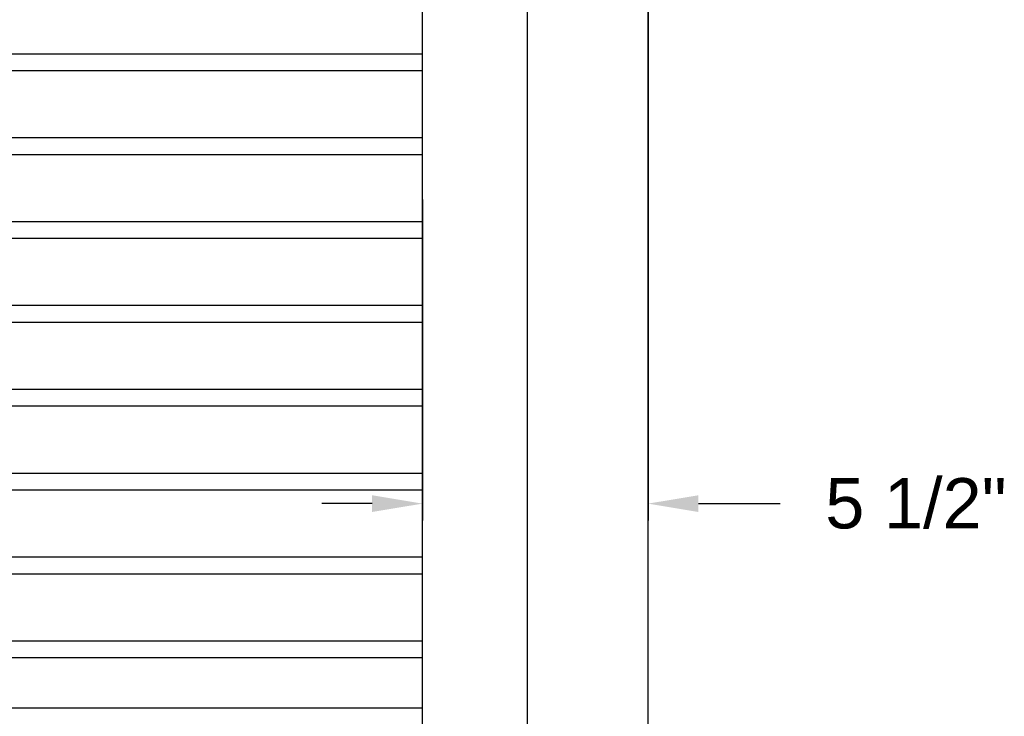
# Model space of a CAD drawing. Header units: inches. Extents: x 169.6 to 213.8, y 195 to 266.5.
# Tile 23 of 50: x 205.9 to 207.8, y 202.9 to 204.2. Entities that reach past the tile are written whole.
import ezdxf

# ---------------------------------------------------------------- set-up
doc = ezdxf.new("R2010")
doc.units = ezdxf.units.IN
doc.header["$LTSCALE"] = 0.25
doc.header["$MEASUREMENT"] = 0
doc.layers.add('ANNOTATIONS', color=1, linetype='Continuous')
doc.layers.add('RHX RH F.O.H.', color=7, linetype='Continuous')
doc.styles.add('ARIAL', font='arial.ttf', dxfattribs={"height": 0.09375})
doc.dimstyles.new('STANDARD$0', dxfattribs={"dimtxt": 0.09375, "dimasz": 0.09375, "dimexe": 0.03125, "dimexo": 0.046875, "dimgap": 0.09, "dimtad": 0, "dimtih": 1, "dimtoh": 1, "dimdec": 4, "dimzin": 0, "dimdsep": 46, "dimtxsty": 'ARIAL', "dimcen": 0.09, "dimadec": 0, "dimazin": 0, "dimtfac": 1, "dimtdec": 4, "dimtofl": 0, "dimtmove": 0, "dimatfit": 1, "dimfxl": 1, "dimtolj": 1, "dimtzin": 0, "dimarcsym": 0})

# ---------------------------------------------------------------- blocks, each defined once
blk = doc.blocks.new('*D34')
at = {"layer": 'ANNOTATIONS', "color": 0, "lineweight": -2, "transparency": 16777216}
for p, q in [((207.1082, 204.837), (207.1082, 203.2433)), ((206.6881, 203.8411), (206.6881, 203.2433)), ((206.5944, 203.2746), (206.5006, 203.2746)), ((207.2019, 203.2746), (207.3539, 203.2746))]:
    blk.add_line(p, q, dxfattribs=at)
at = {"layer": 'ANNOTATIONS', "color": 0, "transparency": 16777216}
for points in [[(206.5944, 203.2902), (206.5944, 203.259), (206.6881, 203.2746)], [(207.2019, 203.2902), (207.2019, 203.259), (207.1082, 203.2746)]]:
    blk.add_solid(points, dxfattribs=at)
at = {"layer": 'defpoints', "color": 0, "transparency": 16777216}
for p in [(207.1082, 204.8838), (206.6881, 203.888), (207.1082, 203.2746)]:
    blk.add_point(p, dxfattribs=at)
at = {"layer": 'ANNOTATIONS', "color": 0, "transparency": 16777216, "insert": (207.607, 203.2746), "char_height": 0.09375, "attachment_point": 5, "style": 'ARIAL'}
blk.add_mtext('\\A1;5 1/2"', dxfattribs=at)

msp = doc.modelspace()

# ---------------------------------------------------------------- linework, layer by layer
at = {"layer": 'RHX RH F.O.H.', "linetype": 'Continuous'}
for p, q in [((206.88351, 200.65979), (206.88351, 205.40979)), ((207.1082, 200.65979), (207.1082, 205.40979)), ((206.68813, 200.65979), (206.68813, 204.35737))]:
    msp.add_line(p, q, dxfattribs=at)
at = {"layer": 'RHX RH F.O.H.', "color": 7}
for p, q in [((201.68813, 204.11276), (206.68813, 204.11276)), ((201.68813, 204.08151), (206.68813, 204.08151)), ((201.68813, 203.95651), (206.68813, 203.95651)), ((201.68813, 203.92526), (206.68813, 203.92526)), ((201.68813, 203.80026), (206.68813, 203.80026)), ((201.68813, 203.76901), (206.68813, 203.76901)), ((201.68813, 203.64401), (206.68813, 203.64401)), ((201.68813, 203.61276), (206.68813, 203.61276)), ((201.68813, 203.48776), (206.68813, 203.48776)), ((201.68813, 203.45651), (206.68813, 203.45651)), ((201.68813, 203.33151), (206.68813, 203.33151)), ((201.68813, 203.30026), (206.68813, 203.30026)), ((201.68813, 203.17526), (206.68813, 203.17526)), ((201.68813, 203.14401), (206.68813, 203.14401)), ((201.68813, 203.01901), (206.68813, 203.01901)), ((201.68813, 202.98776), (206.68813, 202.98776)), ((201.68813, 202.89401), (206.68813, 202.89401))]:
    msp.add_line(p, q, dxfattribs=at)

# ---------------------------------------------------------------- dimensions: what is measured, and where the dimension line sits
at = {"layer": 'ANNOTATIONS'}
dim = msp.add_linear_dim(base=(207.1082, 203.27459), p1=(206.68813, 203.88797), p2=(207.1082, 204.88384), text='5 1/2"', dimstyle='STANDARD$0', dxfattribs=at)
dim.commit()
dim.dimension.update_dxf_attribs({"geometry": '*D34', "text_midpoint": (207.60699, 203.27459), "dimtype": 160})

doc.saveas('drawing.dxf')
